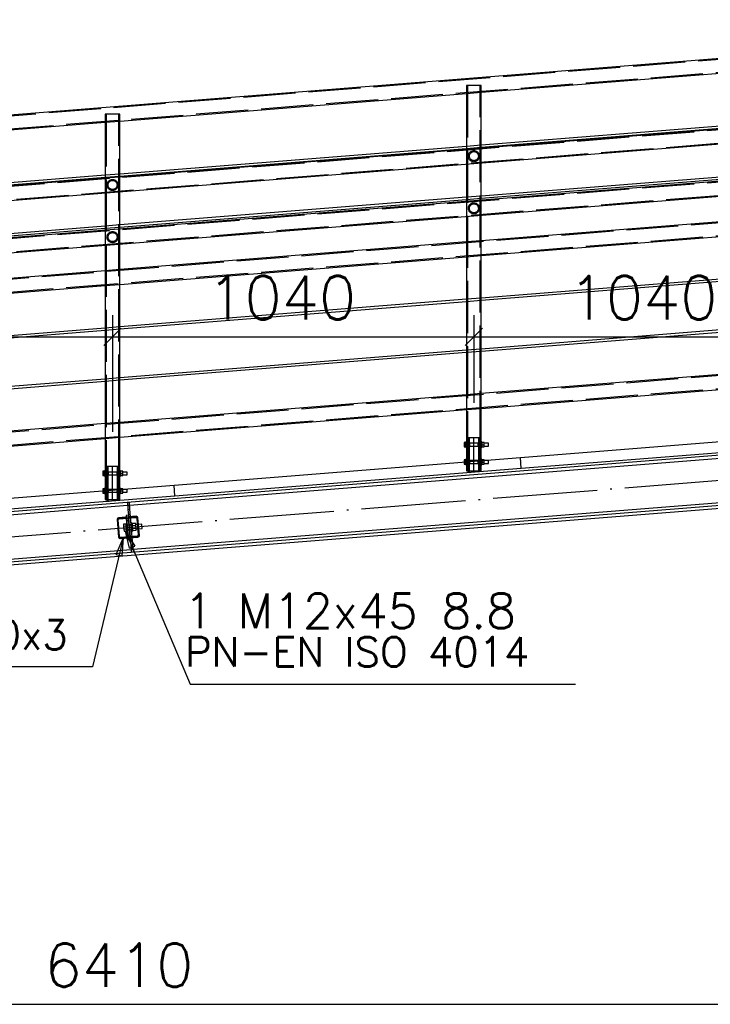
# Paper-space layout '450x700' of a CAD drawing. Header units: millimetres. Extents: x 0 to 420, y 0 to 695.
# Tile 65 of 86: x 291 to 331, y 310 to 367. Entities that reach past the tile are written whole.
import ezdxf

# ---------------------------------------------------------------- set-up
doc = ezdxf.new("R2010")
doc.units = ezdxf.units.MM
doc.linetypes.add('ACAD_ISO02W100', pattern=[15, 12, -3])
doc.linetypes.add('ACAD_ISO04W100', pattern=[30, 24, -3, 0, -3])
doc.layers.get('0').update_dxf_attribs({"linetype": 'CONTINUOUS'})
doc.layers.add('AS_DIM_ON', color=7, linetype='CONTINUOUS')
doc.styles.add('ROMANS', font='romans')
doc.styles.add('Simplex.shx', font='simplex.shx', dxfattribs={"height": 2})

psp = doc.layouts.new('450x700')

# ---------------------------------------------------------------- hatches: boundary and pattern name
h = psp.add_hatch()
h.set_pattern_fill('ANSI31', color=256, scale=0.1, style=0)
h.set_pattern_definition([(45, (237.16074, 342.5165), (-0.2245064, 0.2245064), [])])
h.paths.add_polyline_path([(297.978, 338.167), (296.961, 338.086, 0.414214), (296.878, 337.989), (296.959, 336.972, 0.414213), (297.056, 336.89), (298.073, 336.971, 0.414214), (298.156, 337.068), (298.075, 338.084, 0.414214)], flags=0)
h.paths.add_polyline_path([(297.953, 338.105, -0.414214), (298.017, 338.05), (298.093, 337.093, -0.414213), (298.038, 337.028), (297.081, 336.952, -0.414214), (297.017, 337.007), (296.941, 337.964, -0.414214), (296.996, 338.028)], flags=0)

# ---------------------------------------------------------------- linework, layer by layer
at = {"linetype": 'Continuous', "ltscale": 0.25}
for p, q in [((359.534, 366.75), (234.11, 356.749)), ((317.834, 362.574), (337.786, 364.165)), ((359.985, 362.716), (234.986, 352.749)), ((297.034, 360.916), (316.986, 362.507)), ((316.986, 362.507), (316.986, 359.46)), ((317.834, 359.528), (317.834, 362.574)), ((235.02, 351.901), (360.019, 361.868)), ((337.786, 361.119), (317.834, 359.528)), ((317.834, 359.408), (337.786, 360.999)), ((276.234, 359.257), (296.186, 360.848)), ((296.186, 360.848), (296.186, 357.802)), ((297.034, 357.869), (297.034, 360.916)), ((359.985, 359.716), (234.986, 349.749)), ((316.986, 359.46), (297.034, 357.869)), ((297.034, 357.749), (316.986, 359.34)), ((316.986, 359.34), (316.986, 359.288)), ((317.834, 359.355), (317.834, 359.408)), ((235.02, 348.901), (360.019, 358.868)), ((316.986, 358.437), (316.986, 356.527)), ((317.834, 356.595), (317.834, 358.505)), ((337.786, 358.186), (317.834, 356.595)), ((296.186, 357.802), (276.234, 356.211)), ((276.234, 356.09), (296.186, 357.681)), ((296.186, 357.681), (296.186, 357.629)), ((297.034, 357.697), (297.034, 357.749)), ((317.834, 356.474), (337.786, 358.065)), ((296.186, 356.778), (296.186, 354.868)), ((297.034, 354.936), (297.034, 356.846)), ((316.986, 356.527), (297.034, 354.936)), ((317.834, 356.355), (317.834, 356.474)), ((297.034, 354.816), (316.986, 356.407)), ((316.986, 356.407), (316.986, 356.288)), ((316.986, 355.437), (316.986, 353.959)), ((337.786, 355.618), (317.834, 354.027)), ((317.834, 354.027), (317.834, 355.505)), ((296.186, 354.868), (276.234, 353.278)), ((276.234, 353.157), (296.186, 354.748)), ((296.186, 354.748), (296.186, 354.629)), ((297.034, 354.697), (297.034, 354.816)), ((317.834, 353.176), (337.786, 354.767)), ((296.186, 353.778), (296.186, 352.3)), ((316.986, 353.959), (297.034, 352.368)), ((297.034, 352.368), (297.034, 353.846)), ((297.034, 351.517), (316.986, 353.108)), ((316.986, 353.108), (316.986, 350.66)), ((317.834, 350.728), (317.834, 353.176)), ((296.186, 352.3), (276.234, 350.709)), ((337.786, 352.319), (317.834, 350.728)), ((317.834, 350.608), (337.786, 352.199)), ((276.234, 349.859), (296.186, 351.45)), ((296.186, 351.45), (296.186, 349.002)), ((297.034, 349.069), (297.034, 351.517)), ((316.986, 350.66), (297.034, 349.069)), ((297.034, 348.949), (316.986, 350.54)), ((316.986, 350.54), (316.986, 347.727)), ((317.834, 347.795), (317.834, 350.608)), ((337.786, 349.386), (317.834, 347.795)), ((317.834, 347.674), (337.786, 349.265)), ((296.186, 349.002), (276.234, 347.411)), ((276.234, 347.29), (296.186, 348.881)), ((296.186, 348.881), (296.186, 346.068)), ((297.034, 346.136), (297.034, 348.949)), ((316.986, 347.727), (297.034, 346.136)), ((297.034, 346.016), (316.986, 347.607)), ((316.986, 347.607), (316.986, 345.159)), ((317.834, 345.227), (317.834, 347.674)), ((337.786, 346.818), (317.834, 345.227)), ((296.186, 346.068), (276.234, 344.478)), ((276.234, 344.357), (296.186, 345.948)), ((296.186, 345.948), (296.186, 343.5)), ((297.034, 343.568), (297.034, 346.016)), ((317.834, 344.376), (337.786, 345.967)), ((316.986, 345.159), (297.034, 343.568)), ((297.034, 342.717), (316.986, 344.308)), ((316.986, 344.308), (316.986, 342.451)), ((317.834, 342.451), (317.834, 344.376)), ((235.31, 334.025), (359.709, 343.944)), ((296.186, 343.5), (276.234, 341.909)), ((297.595, 338.811), (359.709, 343.764)), ((340.025, 343.125), (320.088, 341.535)), ((276.234, 341.059), (296.186, 342.65)), ((296.186, 342.65), (296.186, 340.793)), ((297.034, 340.793), (297.034, 342.717)), ((316.954, 342.416), (316.848, 342.416)), ((316.848, 342.416), (316.848, 342.291)), ((316.848, 342.291), (316.954, 342.291)), ((316.848, 342.291), (316.848, 342.167)), ((316.986, 342.451), (316.954, 342.451)), ((316.954, 342.448), (316.954, 342.451)), ((316.954, 342.439), (316.954, 342.448)), ((316.954, 342.424), (316.954, 342.439)), ((316.954, 342.405), (316.954, 342.424)), ((316.954, 342.38), (316.954, 342.405)), ((316.954, 342.353), (316.954, 342.38)), ((316.954, 342.323), (316.954, 342.353)), ((316.954, 342.291), (316.954, 342.323)), ((316.954, 342.26), (316.954, 342.291)), ((316.986, 342.451), (316.986, 342.448)), ((316.986, 342.448), (316.986, 342.439)), ((316.986, 342.439), (316.986, 342.424)), ((316.986, 342.424), (316.986, 342.405)), ((316.986, 342.405), (316.986, 342.38)), ((316.986, 342.391), (316.995, 342.371)), ((316.986, 342.391), (317, 342.362)), ((316.986, 342.38), (316.986, 342.353)), ((316.995, 342.371), (316.986, 342.371)), ((316.986, 342.353), (316.986, 342.323)), ((316.986, 342.323), (316.986, 342.291)), ((316.986, 342.291), (316.986, 342.26)), ((317, 342.362), (317.006, 342.291)), ((317.006, 342.291), (317, 342.221)), ((317.814, 342.291), (317.82, 342.362)), ((317.82, 342.221), (317.814, 342.291)), ((317.82, 342.362), (317.834, 342.391)), ((317.834, 342.371), (317.824, 342.371)), ((317.866, 342.451), (317.834, 342.451)), ((317.834, 342.448), (317.834, 342.451)), ((317.834, 342.439), (317.834, 342.448)), ((317.834, 342.424), (317.834, 342.439)), ((317.834, 342.405), (317.834, 342.424)), ((317.834, 342.38), (317.834, 342.405)), ((317.834, 342.353), (317.834, 342.38)), ((317.834, 342.323), (317.834, 342.353)), ((317.834, 342.291), (317.834, 342.323)), ((317.834, 342.26), (317.834, 342.291)), ((317.866, 342.451), (317.866, 342.448)), ((317.866, 342.448), (317.866, 342.439)), ((317.866, 342.439), (317.866, 342.424)), ((317.866, 342.424), (317.866, 342.405)), ((318.002, 342.416), (317.866, 342.416)), ((317.866, 342.405), (317.866, 342.38)), ((317.866, 342.38), (317.866, 342.353)), ((317.866, 342.353), (317.866, 342.323)), ((317.866, 342.323), (317.866, 342.291)), ((317.866, 342.291), (318.002, 342.291)), ((317.866, 342.291), (317.866, 342.26)), ((318.002, 342.291), (318.002, 342.416)), ((318.254, 342.371), (318.002, 342.371)), ((318.002, 342.167), (318.002, 342.291)), ((318.254, 342.365), (318.254, 342.371)), ((318.254, 342.348), (318.254, 342.365)), ((318.254, 342.322), (318.254, 342.348)), ((318.254, 342.291), (318.254, 342.322)), ((318.254, 342.261), (318.254, 342.291)), ((320.136, 340.937), (340.073, 342.527)), ((316.848, 342.167), (316.954, 342.167)), ((316.954, 342.23), (316.954, 342.26)), ((316.954, 342.202), (316.954, 342.23)), ((316.954, 342.178), (316.954, 342.202)), ((316.954, 342.158), (316.954, 342.178)), ((316.954, 342.144), (316.954, 342.158)), ((316.954, 342.134), (316.954, 342.144)), ((316.954, 342.131), (316.954, 342.134)), ((316.954, 342.131), (316.986, 342.131)), ((316.986, 342.26), (316.986, 342.23)), ((316.986, 342.23), (316.986, 342.202)), ((317, 342.221), (316.986, 342.191)), ((316.986, 342.211), (316.995, 342.211)), ((316.986, 342.202), (316.986, 342.178)), ((316.986, 342.178), (316.986, 342.158)), ((316.986, 342.158), (316.986, 342.144)), ((316.986, 342.144), (316.986, 342.134)), ((316.986, 342.134), (316.986, 342.131)), ((316.986, 342.131), (316.986, 341.451)), ((317.834, 342.191), (317.82, 342.221)), ((317.824, 342.211), (317.834, 342.211)), ((317.834, 342.23), (317.834, 342.26)), ((317.834, 342.202), (317.834, 342.23)), ((317.834, 342.178), (317.834, 342.202)), ((317.834, 342.158), (317.834, 342.178)), ((317.834, 342.144), (317.834, 342.158)), ((317.834, 342.134), (317.834, 342.144)), ((317.834, 342.131), (317.834, 342.134)), ((317.834, 342.131), (317.866, 342.131)), ((317.834, 341.451), (317.834, 342.131)), ((317.866, 342.26), (317.866, 342.23)), ((317.866, 342.23), (317.866, 342.202)), ((317.866, 342.202), (317.866, 342.178)), ((317.866, 342.178), (317.866, 342.158)), ((317.866, 342.167), (318.002, 342.167)), ((317.866, 342.158), (317.866, 342.144)), ((317.866, 342.144), (317.866, 342.134)), ((317.866, 342.134), (317.866, 342.131)), ((318.002, 342.211), (318.254, 342.211)), ((318.254, 342.235), (318.254, 342.261)), ((318.254, 342.217), (318.254, 342.235)), ((318.254, 342.211), (318.254, 342.217)), ((297.798, 336.275), (359.709, 341.211)), ((320.088, 341.535), (300.151, 339.945)), ((316.954, 341.416), (316.848, 341.416)), ((316.848, 341.416), (316.848, 341.291)), ((316.848, 341.291), (316.954, 341.291)), ((316.848, 341.291), (316.848, 341.277)), ((316.986, 341.451), (316.954, 341.451)), ((316.954, 341.448), (316.954, 341.451)), ((316.954, 341.439), (316.954, 341.448)), ((316.954, 341.424), (316.954, 341.439)), ((316.954, 341.405), (316.954, 341.424)), ((316.954, 341.38), (316.954, 341.405)), ((316.954, 341.353), (316.954, 341.38)), ((316.954, 341.323), (316.954, 341.353)), ((316.954, 341.291), (316.954, 341.323)), ((316.954, 341.285), (316.954, 341.291)), ((316.986, 341.451), (316.986, 341.448)), ((316.986, 341.448), (316.986, 341.439)), ((316.986, 341.439), (316.986, 341.424)), ((316.986, 341.424), (316.986, 341.405)), ((316.986, 341.405), (316.986, 341.38)), ((316.986, 341.391), (316.995, 341.371)), ((316.986, 341.391), (317, 341.362)), ((316.986, 341.38), (316.986, 341.353)), ((316.995, 341.371), (316.986, 341.371)), ((316.986, 341.353), (316.986, 341.323)), ((316.986, 341.323), (316.986, 341.291)), ((316.986, 341.291), (316.986, 341.288)), ((317, 341.362), (317.006, 341.291)), ((317.006, 341.291), (317.005, 341.289)), ((317.819, 341.354), (317.82, 341.362)), ((317.82, 341.362), (317.834, 341.391)), ((317.834, 341.371), (317.824, 341.371)), ((317.866, 341.451), (317.834, 341.451)), ((317.834, 341.448), (317.834, 341.451)), ((317.834, 341.439), (317.834, 341.448)), ((317.834, 341.424), (317.834, 341.439)), ((317.834, 341.405), (317.834, 341.424)), ((317.834, 341.38), (317.834, 341.405)), ((317.834, 341.355), (317.834, 341.38)), ((317.866, 341.451), (317.866, 341.448)), ((317.866, 341.448), (317.866, 341.439)), ((317.866, 341.439), (317.866, 341.424)), ((317.866, 341.424), (317.866, 341.405)), ((318.002, 341.416), (317.866, 341.416)), ((317.866, 341.405), (317.866, 341.38)), ((317.866, 341.38), (317.866, 341.358)), ((318.002, 341.369), (318.002, 341.416)), ((318.035, 341.371), (318.002, 341.371)), ((320.136, 340.937), (320.088, 341.535)), ((359.709, 341.031), (235.31, 331.111)), ((235.31, 330.963), (359.709, 340.882)), ((296.154, 340.757), (296.048, 340.757)), ((296.048, 340.757), (296.048, 340.633)), ((296.048, 340.633), (296.154, 340.633)), ((296.048, 340.633), (296.048, 340.508)), ((296.186, 340.793), (296.154, 340.793)), ((296.154, 340.79), (296.154, 340.793)), ((296.154, 340.781), (296.154, 340.79)), ((296.154, 340.766), (296.154, 340.781)), ((296.154, 340.746), (296.154, 340.766)), ((296.154, 340.722), (296.154, 340.746)), ((296.154, 340.694), (296.154, 340.722)), ((296.154, 340.664), (296.154, 340.694)), ((296.154, 340.633), (296.154, 340.664)), ((296.154, 340.602), (296.154, 340.633)), ((296.154, 340.572), (296.154, 340.602)), ((296.186, 340.793), (296.186, 340.79)), ((296.186, 340.79), (296.186, 340.781)), ((296.186, 340.781), (296.186, 340.766)), ((296.186, 340.766), (296.186, 340.746)), ((296.186, 340.746), (296.186, 340.722)), ((296.186, 340.733), (296.195, 340.713)), ((296.186, 340.733), (296.2, 340.704)), ((296.186, 340.722), (296.186, 340.694)), ((296.195, 340.713), (296.186, 340.713)), ((296.186, 340.694), (296.186, 340.664)), ((296.186, 340.664), (296.186, 340.633)), ((296.186, 340.633), (296.186, 340.602)), ((296.186, 340.602), (296.186, 340.572)), ((296.2, 340.704), (296.206, 340.633)), ((296.206, 340.633), (296.2, 340.562)), ((297.014, 340.633), (297.02, 340.704)), ((297.02, 340.562), (297.014, 340.633)), ((297.02, 340.704), (297.034, 340.733)), ((297.034, 340.713), (297.024, 340.713)), ((297.066, 340.793), (297.034, 340.793)), ((297.034, 340.79), (297.034, 340.793)), ((297.034, 340.781), (297.034, 340.79)), ((297.034, 340.766), (297.034, 340.781)), ((297.034, 340.746), (297.034, 340.766)), ((297.034, 340.722), (297.034, 340.746)), ((297.034, 340.694), (297.034, 340.722)), ((297.034, 340.664), (297.034, 340.694)), ((297.034, 340.633), (297.034, 340.664)), ((297.034, 340.602), (297.034, 340.633)), ((297.034, 340.572), (297.034, 340.602)), ((297.066, 340.793), (297.066, 340.79)), ((297.066, 340.79), (297.066, 340.781)), ((297.066, 340.781), (297.066, 340.766)), ((297.066, 340.766), (297.066, 340.746)), ((297.202, 340.757), (297.066, 340.757)), ((297.066, 340.746), (297.066, 340.722)), ((297.066, 340.722), (297.066, 340.694)), ((297.066, 340.694), (297.066, 340.664)), ((297.066, 340.664), (297.066, 340.633)), ((297.066, 340.633), (297.202, 340.633)), ((297.066, 340.633), (297.066, 340.602)), ((297.066, 340.602), (297.066, 340.572)), ((297.202, 340.633), (297.202, 340.757)), ((297.454, 340.713), (297.202, 340.713)), ((297.202, 340.508), (297.202, 340.633)), ((297.454, 340.707), (297.454, 340.713)), ((297.454, 340.689), (297.454, 340.707)), ((297.454, 340.663), (297.454, 340.689)), ((297.454, 340.633), (297.454, 340.663)), ((297.454, 340.602), (297.454, 340.633)), ((297.454, 340.576), (297.454, 340.602)), ((300.199, 339.347), (320.136, 340.937)), ((296.048, 340.508), (296.154, 340.508)), ((296.154, 340.544), (296.154, 340.572)), ((296.154, 340.52), (296.154, 340.544)), ((296.154, 340.5), (296.154, 340.52)), ((296.154, 340.485), (296.154, 340.5)), ((296.154, 340.476), (296.154, 340.485)), ((296.154, 340.473), (296.154, 340.476)), ((296.154, 340.473), (296.186, 340.473)), ((296.186, 340.572), (296.186, 340.544)), ((296.2, 340.562), (296.186, 340.533)), ((296.186, 340.553), (296.195, 340.553)), ((296.186, 340.544), (296.186, 340.52)), ((296.186, 340.52), (296.186, 340.5)), ((296.186, 340.5), (296.186, 340.485)), ((296.186, 340.485), (296.186, 340.476)), ((296.186, 340.476), (296.186, 340.473)), ((296.186, 340.473), (296.186, 339.793)), ((297.034, 340.533), (297.02, 340.562)), ((297.024, 340.553), (297.034, 340.553)), ((297.034, 340.544), (297.034, 340.572)), ((297.034, 340.52), (297.034, 340.544)), ((297.034, 340.5), (297.034, 340.52)), ((297.034, 340.485), (297.034, 340.5)), ((297.034, 340.476), (297.034, 340.485)), ((297.034, 340.473), (297.034, 340.476)), ((297.034, 340.473), (297.066, 340.473)), ((297.034, 339.793), (297.034, 340.473)), ((297.066, 340.572), (297.066, 340.544)), ((297.066, 340.544), (297.066, 340.52)), ((297.066, 340.52), (297.066, 340.5)), ((297.066, 340.508), (297.202, 340.508)), ((297.066, 340.5), (297.066, 340.485)), ((297.066, 340.485), (297.066, 340.476)), ((297.066, 340.476), (297.066, 340.473)), ((297.202, 340.553), (297.454, 340.553)), ((297.454, 340.559), (297.454, 340.576)), ((297.454, 340.553), (297.454, 340.559)), ((300.151, 339.945), (280.215, 338.356)), ((296.154, 339.757), (296.048, 339.757)), ((296.048, 339.757), (296.048, 339.633)), ((296.048, 339.633), (296.154, 339.633)), ((296.048, 339.633), (296.048, 339.618)), ((296.186, 339.793), (296.154, 339.793)), ((296.154, 339.79), (296.154, 339.793)), ((296.154, 339.781), (296.154, 339.79)), ((296.154, 339.766), (296.154, 339.781)), ((296.154, 339.746), (296.154, 339.766)), ((296.154, 339.722), (296.154, 339.746)), ((296.154, 339.694), (296.154, 339.722)), ((296.154, 339.664), (296.154, 339.694)), ((296.154, 339.633), (296.154, 339.664)), ((296.154, 339.627), (296.154, 339.633)), ((296.186, 339.793), (296.186, 339.79)), ((296.186, 339.79), (296.186, 339.781)), ((296.186, 339.781), (296.186, 339.766)), ((296.186, 339.766), (296.186, 339.746)), ((296.186, 339.746), (296.186, 339.722)), ((296.186, 339.733), (296.195, 339.713)), ((296.186, 339.733), (296.2, 339.704)), ((296.186, 339.722), (296.186, 339.694)), ((296.195, 339.713), (296.186, 339.713)), ((296.186, 339.694), (296.186, 339.664)), ((296.186, 339.664), (296.186, 339.633)), ((296.186, 339.633), (296.186, 339.629)), ((296.2, 339.704), (296.206, 339.633)), ((296.206, 339.633), (296.205, 339.631)), ((297.019, 339.696), (297.02, 339.704)), ((297.02, 339.704), (297.034, 339.733)), ((297.034, 339.713), (297.024, 339.713)), ((297.066, 339.793), (297.034, 339.793)), ((297.034, 339.79), (297.034, 339.793)), ((297.034, 339.781), (297.034, 339.79)), ((297.034, 339.766), (297.034, 339.781)), ((297.034, 339.746), (297.034, 339.766)), ((297.034, 339.722), (297.034, 339.746)), ((297.034, 339.697), (297.034, 339.722)), ((297.066, 339.793), (297.066, 339.79)), ((297.066, 339.79), (297.066, 339.781)), ((297.066, 339.781), (297.066, 339.766)), ((297.066, 339.766), (297.066, 339.746)), ((297.202, 339.757), (297.066, 339.757)), ((297.066, 339.746), (297.066, 339.722)), ((297.066, 339.722), (297.066, 339.699)), ((297.202, 339.71), (297.202, 339.757)), ((297.235, 339.713), (297.202, 339.713)), ((300.199, 339.347), (300.151, 339.945)), ((280.262, 337.758), (300.199, 339.347)), ((297.583, 338.97), (297.463, 338.961)), ((297.463, 338.961), (297.495, 338.562)), ((297.614, 338.571), (297.583, 338.97)), ((235.31, 333.844), (297.476, 338.801)), ((297.495, 338.562), (297.614, 338.571)), ((297.495, 338.562), (297.521, 338.231)), ((297.649, 338.141), (297.614, 338.571)), ((296.878, 337.989), (296.959, 336.972)), ((297.017, 337.007), (296.941, 337.964)), ((297.978, 338.167), (296.961, 338.086)), ((296.996, 338.028), (297.953, 338.105)), ((297.521, 338.231), (297.402, 338.221)), ((297.402, 338.221), (297.41, 338.122)), ((297.457, 337.523), (297.414, 338.062)), ((297.414, 338.062), (297.5, 336.985)), ((297.521, 338.231), (297.529, 338.131)), ((297.534, 338.071), (297.62, 336.995)), ((298.017, 338.05), (298.093, 337.093)), ((298.156, 337.068), (298.075, 338.084)), ((297.577, 337.533), (297.62, 336.995)), ((298.295, 337.711), (298.106, 337.696)), ((298.125, 337.456), (298.314, 337.471)), ((298.296, 337.702), (298.295, 337.711)), ((298.298, 337.676), (298.296, 337.702)), ((298.301, 337.637), (298.298, 337.676)), ((298.305, 337.591), (298.301, 337.637)), ((298.308, 337.545), (298.305, 337.591)), ((298.311, 337.507), (298.308, 337.545)), ((298.313, 337.481), (298.311, 337.507)), ((298.314, 337.471), (298.313, 337.481)), ((297.056, 336.89), (298.073, 336.971)), ((298.038, 337.028), (297.081, 336.952)), ((297.505, 336.925), (297.513, 336.826)), ((297.513, 336.826), (297.632, 336.835)), ((297.625, 336.935), (297.632, 336.835)), ((297.632, 336.835), (297.659, 336.504)), ((297.778, 336.514), (297.744, 336.945)), ((235.31, 331.292), (297.678, 336.265)), ((297.659, 336.504), (297.778, 336.514)), ((297.659, 336.504), (297.691, 336.106)), ((297.691, 336.106), (297.81, 336.115)), ((297.81, 336.115), (297.778, 336.514))]:
    psp.add_line(p, q, dxfattribs=at)
at = {"color": 84, "linetype": 'ACAD_ISO02W100', "ltscale": 0.25}
for p, q in [((359.476, 366.687), (234.112, 356.691)), ((234.141, 355.959), (358.744, 365.895)), ((317.018, 362.966), (316.986, 362.966)), ((316.986, 362.966), (316.986, 362.565)), ((317.11, 362.966), (317.018, 362.966)), ((317.044, 362.966), (317.044, 342.391)), ((317.247, 362.966), (317.11, 362.966)), ((317.41, 362.966), (317.247, 362.966)), ((317.572, 362.966), (317.41, 362.966)), ((317.709, 362.966), (317.572, 362.966)), ((317.801, 362.966), (317.709, 362.966)), ((317.776, 342.391), (317.776, 362.966)), ((317.834, 362.966), (317.801, 362.966)), ((317.834, 362.574), (317.834, 362.966)), ((359.987, 362.67), (234.988, 352.703)), ((316.986, 362.507), (317.834, 362.574)), ((316.986, 362.565), (316.986, 362.507)), ((235.018, 351.947), (360.017, 361.914)), ((296.218, 361.307), (296.186, 361.307)), ((296.186, 361.307), (296.186, 360.906)), ((296.31, 361.307), (296.218, 361.307)), ((296.244, 361.307), (296.244, 340.733)), ((296.447, 361.307), (296.31, 361.307)), ((296.61, 361.307), (296.447, 361.307)), ((296.772, 361.307), (296.61, 361.307)), ((296.909, 361.307), (296.772, 361.307)), ((297.001, 361.307), (296.909, 361.307)), ((296.976, 340.733), (296.976, 361.307)), ((297.034, 361.307), (297.001, 361.307)), ((297.034, 360.916), (297.034, 361.307)), ((296.186, 360.848), (297.034, 360.916)), ((296.186, 360.906), (296.186, 360.848)), ((359.987, 359.67), (234.988, 349.703)), ((317.834, 359.528), (316.986, 359.46)), ((316.986, 359.46), (316.986, 359.34)), ((316.986, 359.34), (317.834, 359.408)), ((316.986, 359.288), (316.986, 359.242)), ((317.834, 359.408), (317.834, 359.528)), ((317.834, 359.309), (317.834, 359.355)), ((317.834, 358.551), (317.834, 359.309)), ((235.018, 348.947), (360.017, 358.914)), ((316.986, 359.242), (316.986, 358.437)), ((317.834, 358.505), (317.834, 358.551)), ((297.034, 357.869), (296.186, 357.802)), ((296.186, 357.802), (296.186, 357.681)), ((296.186, 357.681), (297.034, 357.749)), ((296.186, 357.629), (296.186, 357.583)), ((296.186, 357.583), (296.186, 356.778)), ((297.034, 357.749), (297.034, 357.869)), ((297.034, 357.651), (297.034, 357.697)), ((297.034, 356.892), (297.034, 357.651)), ((359.081, 357.257), (234.081, 347.29)), ((234.139, 346.56), (358.686, 356.492)), ((297.034, 356.846), (297.034, 356.892)), ((317.834, 356.595), (316.986, 356.527)), ((316.986, 356.527), (316.986, 356.407)), ((316.986, 356.407), (317.834, 356.474)), ((317.834, 356.474), (317.834, 356.595)), ((316.986, 356.288), (316.986, 356.242)), ((316.986, 356.242), (316.986, 355.437)), ((317.834, 355.505), (317.834, 356.355)), ((297.034, 354.936), (296.186, 354.868)), ((296.186, 354.868), (296.186, 354.748)), ((296.186, 354.748), (297.034, 354.816)), ((297.034, 354.816), (297.034, 354.936)), ((296.186, 354.629), (296.186, 354.583)), ((296.186, 354.583), (296.186, 353.778)), ((297.034, 353.846), (297.034, 354.697)), ((317.834, 354.027), (316.986, 353.959)), ((316.986, 353.959), (316.986, 353.108)), ((317.834, 353.234), (317.834, 354.027)), ((316.986, 353.108), (317.834, 353.176)), ((317.834, 353.176), (317.834, 353.234)), ((297.034, 352.368), (296.186, 352.3)), ((296.186, 352.3), (296.186, 351.45)), ((297.034, 351.575), (297.034, 352.368)), ((296.186, 351.45), (297.034, 351.517)), ((297.034, 351.517), (297.034, 351.575)), ((317.834, 350.728), (316.986, 350.66)), ((316.986, 350.66), (316.986, 350.54)), ((316.986, 350.54), (317.834, 350.608)), ((317.834, 350.608), (317.834, 350.728)), ((297.034, 349.069), (296.186, 349.002)), ((296.186, 349.002), (296.186, 348.881)), ((296.186, 348.881), (297.034, 348.949)), ((297.034, 348.949), (297.034, 349.069)), ((359.081, 348.457), (234.081, 338.49)), ((234.139, 337.76), (358.686, 347.692)), ((317.834, 347.795), (316.986, 347.727)), ((316.986, 347.727), (316.986, 347.607)), ((316.986, 347.607), (317.834, 347.674)), ((317.834, 347.674), (317.834, 347.795)), ((297.034, 346.136), (296.186, 346.068)), ((296.186, 346.068), (296.186, 345.948)), ((296.186, 345.948), (297.034, 346.016)), ((297.034, 346.016), (297.034, 346.136)), ((317.834, 345.227), (316.986, 345.159)), ((316.986, 345.159), (316.986, 344.308)), ((317.834, 345.168), (317.834, 345.227)), ((317.834, 344.376), (317.834, 345.168)), ((316.986, 344.308), (317.834, 344.376)), ((297.034, 343.568), (296.186, 343.5)), ((296.186, 343.5), (296.186, 342.65)), ((297.034, 343.51), (297.034, 343.568)), ((297.034, 342.717), (297.034, 343.51)), ((296.186, 342.65), (297.034, 342.717)), ((317.044, 342.391), (316.986, 342.391)), ((316.995, 342.371), (317, 342.362)), ((317.824, 342.371), (316.995, 342.371)), ((317.044, 342.391), (317.053, 342.371)), ((317.044, 342.391), (317.058, 342.362)), ((317.053, 342.371), (317.058, 342.362)), ((317.058, 342.362), (317.064, 342.291)), ((317.064, 342.291), (317.058, 342.221)), ((317.171, 342.691), (317.073, 342.691)), ((317.073, 342.691), (317.073, 342.391)), ((317.073, 342.391), (317.102, 342.362)), ((317.131, 342.391), (317.073, 342.391)), ((317.102, 342.362), (317.114, 342.291)), ((317.114, 342.291), (317.102, 342.221)), ((317.131, 342.691), (317.131, 342.391)), ((317.131, 342.391), (317.151, 342.371)), ((317.131, 342.391), (317.16, 342.362)), ((317.151, 342.371), (317.16, 342.362)), ((317.16, 342.362), (317.161, 342.361)), ((317.161, 342.361), (317.161, 342.291)), ((317.161, 342.291), (317.161, 342.222)), ((317.41, 342.691), (317.171, 342.691)), ((317.648, 342.691), (317.41, 342.691)), ((317.747, 342.691), (317.648, 342.691)), ((317.659, 342.362), (317.689, 342.391)), ((317.659, 342.361), (317.659, 342.362)), ((317.659, 342.291), (317.659, 342.361)), ((317.659, 342.222), (317.659, 342.291)), ((317.689, 342.391), (317.689, 342.691)), ((317.747, 342.391), (317.689, 342.391)), ((317.705, 342.291), (317.717, 342.362)), ((317.717, 342.221), (317.705, 342.291)), ((317.717, 342.362), (317.747, 342.391)), ((317.747, 342.391), (317.747, 342.691)), ((317.756, 342.291), (317.762, 342.362)), ((317.762, 342.221), (317.756, 342.291)), ((317.762, 342.362), (317.776, 342.391)), ((317.762, 342.362), (317.766, 342.371)), ((317.766, 342.371), (317.776, 342.391)), ((317.834, 342.391), (317.776, 342.391)), ((317.82, 342.362), (317.824, 342.371)), ((317.824, 342.371), (317.834, 342.391)), ((316.995, 342.211), (316.986, 342.191)), ((316.986, 342.191), (317.044, 342.191)), ((317, 342.221), (316.995, 342.211)), ((316.995, 342.211), (317.824, 342.211)), ((317.058, 342.221), (317.044, 342.191)), ((317.053, 342.211), (317.044, 342.191)), ((317.044, 342.191), (317.044, 341.391)), ((317.058, 342.221), (317.053, 342.211)), ((317.102, 342.221), (317.073, 342.191)), ((317.073, 342.191), (317.073, 341.391)), ((317.073, 342.191), (317.131, 342.191)), ((317.16, 342.221), (317.131, 342.191)), ((317.151, 342.211), (317.131, 342.191)), ((317.131, 342.191), (317.131, 341.391)), ((317.16, 342.221), (317.151, 342.211)), ((317.161, 342.222), (317.16, 342.221)), ((317.659, 342.221), (317.659, 342.222)), ((317.689, 342.191), (317.659, 342.221)), ((317.689, 341.391), (317.689, 342.191)), ((317.689, 342.191), (317.747, 342.191)), ((317.747, 342.191), (317.717, 342.221)), ((317.747, 341.391), (317.747, 342.191)), ((317.776, 342.191), (317.762, 342.221)), ((317.766, 342.211), (317.762, 342.221)), ((317.776, 342.191), (317.766, 342.211)), ((317.776, 342.191), (317.834, 342.191)), ((317.776, 341.391), (317.776, 342.191)), ((317.824, 342.211), (317.82, 342.221)), ((317.834, 342.191), (317.824, 342.211)), ((316.848, 341.277), (316.848, 341.167)), ((316.848, 341.167), (316.954, 341.167)), ((316.954, 341.26), (316.954, 341.285)), ((316.954, 341.23), (316.954, 341.26)), ((316.954, 341.202), (316.954, 341.23)), ((316.954, 341.178), (316.954, 341.202)), ((316.954, 341.167), (316.954, 341.178)), ((316.954, 341.158), (316.954, 341.167)), ((316.954, 341.144), (316.954, 341.158)), ((317.044, 341.391), (316.986, 341.391)), ((316.986, 341.288), (316.986, 341.26)), ((316.986, 341.26), (316.986, 341.23)), ((316.986, 341.23), (316.986, 341.202)), ((317, 341.221), (316.986, 341.191)), ((316.986, 341.211), (317.824, 341.211)), ((316.995, 341.211), (316.986, 341.191)), ((316.986, 341.202), (316.986, 341.178)), ((316.986, 341.191), (317.044, 341.191)), ((316.986, 341.178), (316.986, 341.158)), ((316.986, 341.158), (316.986, 341.144)), ((316.995, 341.371), (317, 341.362)), ((317.093, 341.371), (316.995, 341.371)), ((317, 341.221), (316.995, 341.211)), ((317.005, 341.289), (317, 341.221)), ((317.044, 341.391), (317.053, 341.371)), ((317.044, 341.391), (317.058, 341.362)), ((317.058, 341.221), (317.044, 341.191)), ((317.053, 341.211), (317.044, 341.191)), ((317.044, 341.191), (317.044, 340.791)), ((317.053, 341.371), (317.058, 341.362)), ((317.058, 341.221), (317.053, 341.211)), ((317.058, 341.362), (317.064, 341.291)), ((317.064, 341.291), (317.058, 341.221)), ((317.063, 341.294), (317.064, 341.291)), ((317.073, 341.391), (317.102, 341.362)), ((317.131, 341.391), (317.073, 341.391)), ((317.102, 341.221), (317.073, 341.191)), ((317.073, 341.191), (317.073, 340.693)), ((317.073, 341.191), (317.131, 341.191)), ((317.824, 341.371), (317.093, 341.371)), ((317.102, 341.362), (317.113, 341.298)), ((317.114, 341.291), (317.102, 341.221)), ((317.113, 341.298), (317.114, 341.291)), ((317.131, 341.391), (317.151, 341.371)), ((317.131, 341.391), (317.16, 341.362)), ((317.16, 341.221), (317.131, 341.191)), ((317.151, 341.211), (317.131, 341.191)), ((317.131, 341.191), (317.131, 340.697)), ((317.151, 341.371), (317.16, 341.362)), ((317.16, 341.221), (317.151, 341.211)), ((317.16, 341.362), (317.161, 341.361)), ((317.161, 341.222), (317.16, 341.221)), ((317.161, 341.361), (317.161, 341.291)), ((317.161, 341.291), (317.161, 341.222)), ((317.659, 341.362), (317.689, 341.391)), ((317.659, 341.361), (317.659, 341.362)), ((317.659, 341.291), (317.659, 341.361)), ((317.659, 341.222), (317.659, 341.291)), ((317.659, 341.221), (317.659, 341.222)), ((317.689, 341.191), (317.659, 341.221)), ((317.747, 341.391), (317.689, 341.391)), ((317.689, 340.742), (317.689, 341.191)), ((317.689, 341.191), (317.747, 341.191)), ((317.705, 341.291), (317.715, 341.346)), ((317.717, 341.221), (317.705, 341.291)), ((317.715, 341.346), (317.717, 341.362)), ((317.717, 341.362), (317.747, 341.391)), ((317.747, 341.191), (317.717, 341.221)), ((317.747, 340.747), (317.747, 341.191)), ((317.756, 341.291), (317.762, 341.362)), ((317.762, 341.221), (317.756, 341.291)), ((317.762, 341.362), (317.776, 341.391)), ((317.762, 341.362), (317.766, 341.371)), ((317.776, 341.191), (317.762, 341.221)), ((317.766, 341.211), (317.762, 341.221)), ((317.766, 341.371), (317.776, 341.391)), ((317.776, 341.191), (317.766, 341.211)), ((317.834, 341.391), (317.776, 341.391)), ((317.776, 341.191), (317.834, 341.191)), ((317.776, 340.791), (317.776, 341.191)), ((317.814, 341.291), (317.819, 341.354)), ((317.82, 341.221), (317.814, 341.291)), ((317.82, 341.362), (317.824, 341.371)), ((317.834, 341.191), (317.82, 341.221)), ((317.824, 341.211), (317.82, 341.221)), ((317.824, 341.371), (317.834, 341.391)), ((317.834, 341.191), (317.824, 341.211)), ((317.824, 341.211), (317.834, 341.211)), ((317.834, 341.353), (317.834, 341.355)), ((317.834, 341.323), (317.834, 341.353)), ((317.834, 341.291), (317.834, 341.323)), ((317.834, 341.26), (317.834, 341.291)), ((317.834, 341.23), (317.834, 341.26)), ((317.834, 341.202), (317.834, 341.23)), ((317.834, 341.178), (317.834, 341.202)), ((317.834, 341.158), (317.834, 341.178)), ((317.834, 341.144), (317.834, 341.158)), ((317.866, 341.358), (317.866, 341.353)), ((317.866, 341.353), (317.866, 341.323)), ((317.866, 341.323), (317.866, 341.291)), ((317.866, 341.291), (318.002, 341.291)), ((317.866, 341.291), (317.866, 341.26)), ((317.866, 341.26), (317.866, 341.23)), ((317.866, 341.23), (317.866, 341.202)), ((317.866, 341.202), (317.866, 341.178)), ((317.866, 341.178), (317.866, 341.158)), ((317.866, 341.167), (318.002, 341.167)), ((317.866, 341.158), (317.866, 341.144)), ((318.002, 341.291), (318.002, 341.369)), ((318.002, 341.167), (318.002, 341.291)), ((318.002, 341.211), (318.254, 341.211)), ((318.254, 341.371), (318.035, 341.371)), ((318.254, 341.365), (318.254, 341.371)), ((318.254, 341.348), (318.254, 341.365)), ((318.254, 341.322), (318.254, 341.348)), ((318.254, 341.291), (318.254, 341.322)), ((318.254, 341.261), (318.254, 341.291)), ((318.254, 341.235), (318.254, 341.261)), ((318.254, 341.217), (318.254, 341.235)), ((318.254, 341.211), (318.254, 341.217)), ((296.244, 340.733), (296.186, 340.733)), ((296.195, 340.713), (296.2, 340.704)), ((297.024, 340.713), (296.195, 340.713)), ((296.244, 340.733), (296.253, 340.713)), ((296.244, 340.733), (296.258, 340.704)), ((296.253, 340.713), (296.258, 340.704)), ((296.258, 340.704), (296.264, 340.633)), ((296.264, 340.633), (296.258, 340.562)), ((296.371, 341.033), (296.273, 341.033)), ((296.273, 341.033), (296.273, 340.733)), ((296.273, 340.733), (296.293, 340.713)), ((296.273, 340.733), (296.302, 340.704)), ((296.331, 340.733), (296.273, 340.733)), ((296.293, 340.713), (296.302, 340.704)), ((296.302, 340.704), (296.314, 340.633)), ((296.314, 340.633), (296.302, 340.562)), ((296.331, 341.033), (296.331, 340.733)), ((296.331, 340.733), (296.351, 340.713)), ((296.331, 340.733), (296.36, 340.704)), ((296.351, 340.713), (296.36, 340.704)), ((296.36, 340.704), (296.361, 340.702)), ((296.361, 340.702), (296.361, 340.633)), ((296.361, 340.633), (296.361, 340.564)), ((296.61, 341.033), (296.371, 341.033)), ((296.848, 341.033), (296.61, 341.033)), ((296.947, 341.033), (296.848, 341.033)), ((296.859, 340.704), (296.889, 340.733)), ((296.859, 340.702), (296.859, 340.704)), ((296.859, 340.702), (296.859, 340.633)), ((296.859, 340.633), (296.859, 340.564)), ((296.889, 340.733), (296.889, 341.033)), ((296.947, 340.733), (296.889, 340.733)), ((296.905, 340.633), (296.917, 340.704)), ((296.917, 340.562), (296.905, 340.633)), ((296.917, 340.704), (296.947, 340.733)), ((296.917, 340.704), (296.927, 340.713)), ((296.927, 340.713), (296.947, 340.733)), ((296.947, 340.733), (296.947, 341.033)), ((296.956, 340.633), (296.962, 340.704)), ((296.962, 340.562), (296.956, 340.633)), ((296.962, 340.704), (296.976, 340.733)), ((296.962, 340.704), (296.966, 340.713)), ((296.966, 340.713), (296.976, 340.733)), ((297.034, 340.733), (296.976, 340.733)), ((297.02, 340.704), (297.024, 340.713)), ((297.024, 340.713), (297.034, 340.733)), ((316.954, 341.134), (316.954, 341.144)), ((316.954, 341.131), (316.954, 341.134)), ((316.954, 341.131), (316.986, 341.131)), ((316.986, 341.144), (316.986, 341.134)), ((316.986, 341.134), (316.986, 341.131)), ((316.986, 341.131), (316.986, 340.791)), ((316.986, 340.791), (317.018, 340.791)), ((317.018, 340.791), (317.11, 340.791)), ((317.11, 340.791), (317.247, 340.791)), ((317.131, 340.697), (317.212, 340.704)), ((317.247, 340.791), (317.41, 340.791)), ((317.41, 340.791), (317.572, 340.791)), ((317.572, 340.791), (317.709, 340.791)), ((317.709, 340.791), (317.801, 340.791)), ((317.801, 340.791), (317.834, 340.791)), ((317.834, 341.134), (317.834, 341.144)), ((317.834, 341.131), (317.834, 341.134)), ((317.834, 341.131), (317.866, 341.131)), ((317.834, 340.791), (317.834, 341.131)), ((317.866, 341.144), (317.866, 341.134)), ((317.866, 341.134), (317.866, 341.131)), ((296.195, 340.553), (296.186, 340.533)), ((296.186, 340.533), (296.244, 340.533)), ((296.2, 340.562), (296.195, 340.553)), ((296.195, 340.553), (297.024, 340.553)), ((296.258, 340.562), (296.244, 340.533)), ((296.253, 340.553), (296.244, 340.533)), ((296.244, 340.533), (296.244, 339.733)), ((296.258, 340.562), (296.253, 340.553)), ((296.302, 340.562), (296.273, 340.533)), ((296.293, 340.553), (296.273, 340.533)), ((296.273, 340.533), (296.273, 339.733)), ((296.273, 340.533), (296.331, 340.533)), ((296.302, 340.562), (296.293, 340.553)), ((296.36, 340.562), (296.331, 340.533)), ((296.351, 340.553), (296.331, 340.533)), ((296.331, 340.533), (296.331, 339.733)), ((296.36, 340.562), (296.351, 340.553)), ((296.361, 340.564), (296.36, 340.562)), ((296.859, 340.562), (296.859, 340.564)), ((296.889, 340.533), (296.859, 340.562)), ((296.889, 339.733), (296.889, 340.533)), ((296.889, 340.533), (296.947, 340.533)), ((296.947, 340.533), (296.917, 340.562)), ((296.927, 340.553), (296.917, 340.562)), ((296.947, 340.533), (296.927, 340.553)), ((296.947, 339.733), (296.947, 340.533)), ((296.966, 340.553), (296.962, 340.562)), ((296.976, 340.533), (296.962, 340.562)), ((296.976, 340.533), (296.966, 340.553)), ((296.976, 340.533), (297.034, 340.533)), ((296.976, 339.733), (296.976, 340.533)), ((297.024, 340.553), (297.02, 340.562)), ((297.034, 340.533), (297.024, 340.553)), ((296.048, 339.618), (296.048, 339.508)), ((296.048, 339.508), (296.154, 339.508)), ((296.154, 339.602), (296.154, 339.627)), ((296.154, 339.572), (296.154, 339.602)), ((296.154, 339.544), (296.154, 339.572)), ((296.154, 339.52), (296.154, 339.544)), ((296.154, 339.508), (296.154, 339.52)), ((296.154, 339.5), (296.154, 339.508)), ((296.154, 339.485), (296.154, 339.5)), ((296.154, 339.476), (296.154, 339.485)), ((296.154, 339.473), (296.154, 339.476)), ((296.154, 339.473), (296.186, 339.473)), ((296.244, 339.733), (296.186, 339.733)), ((296.186, 339.629), (296.186, 339.602)), ((296.186, 339.602), (296.186, 339.572)), ((296.186, 339.572), (296.186, 339.544)), ((296.2, 339.562), (296.186, 339.533)), ((296.186, 339.553), (297.024, 339.553)), ((296.195, 339.553), (296.186, 339.533)), ((296.186, 339.544), (296.186, 339.52)), ((296.186, 339.533), (296.244, 339.533)), ((296.186, 339.52), (296.186, 339.5)), ((296.186, 339.5), (296.186, 339.485)), ((296.186, 339.485), (296.186, 339.476)), ((296.186, 339.476), (296.186, 339.473)), ((296.186, 339.473), (296.186, 339.133)), ((296.195, 339.713), (296.2, 339.704)), ((296.293, 339.713), (296.195, 339.713)), ((296.2, 339.562), (296.195, 339.553)), ((296.205, 339.631), (296.2, 339.562)), ((296.244, 339.733), (296.253, 339.713)), ((296.244, 339.733), (296.258, 339.704)), ((296.258, 339.562), (296.244, 339.533)), ((296.253, 339.553), (296.244, 339.533)), ((296.244, 339.533), (296.244, 339.133)), ((296.253, 339.713), (296.258, 339.704)), ((296.258, 339.562), (296.253, 339.553)), ((296.258, 339.704), (296.264, 339.633)), ((296.264, 339.633), (296.258, 339.562)), ((296.263, 339.635), (296.264, 339.633)), ((296.273, 339.733), (296.293, 339.713)), ((296.273, 339.733), (296.302, 339.704)), ((296.331, 339.733), (296.273, 339.733)), ((296.302, 339.562), (296.273, 339.533)), ((296.273, 339.533), (296.273, 339.034)), ((296.273, 339.533), (296.331, 339.533)), ((297.024, 339.713), (296.293, 339.713)), ((296.293, 339.713), (296.302, 339.704)), ((296.302, 339.562), (296.293, 339.553)), ((296.302, 339.704), (296.313, 339.639)), ((296.314, 339.633), (296.302, 339.562)), ((296.313, 339.639), (296.314, 339.633)), ((296.331, 339.733), (296.351, 339.713)), ((296.331, 339.733), (296.36, 339.704)), ((296.36, 339.562), (296.331, 339.533)), ((296.331, 339.533), (296.331, 339.039)), ((296.351, 339.713), (296.36, 339.704)), ((296.36, 339.562), (296.351, 339.553)), ((296.36, 339.704), (296.361, 339.702)), ((296.361, 339.564), (296.36, 339.562)), ((296.361, 339.702), (296.361, 339.633)), ((296.361, 339.633), (296.361, 339.564)), ((296.859, 339.704), (296.889, 339.733)), ((296.859, 339.702), (296.859, 339.704)), ((296.859, 339.702), (296.859, 339.633)), ((296.859, 339.633), (296.859, 339.564)), ((296.859, 339.562), (296.859, 339.564)), ((296.869, 339.553), (296.859, 339.562)), ((296.889, 339.533), (296.859, 339.562)), ((296.889, 339.533), (296.869, 339.553)), ((296.947, 339.733), (296.889, 339.733)), ((296.889, 339.083), (296.889, 339.533)), ((296.889, 339.533), (296.947, 339.533)), ((296.905, 339.633), (296.915, 339.687)), ((296.917, 339.562), (296.905, 339.633)), ((296.915, 339.687), (296.917, 339.704)), ((296.917, 339.704), (296.947, 339.733)), ((296.917, 339.704), (296.927, 339.713)), ((296.947, 339.533), (296.917, 339.562)), ((296.927, 339.553), (296.917, 339.562)), ((296.927, 339.713), (296.947, 339.733)), ((296.947, 339.088), (296.947, 339.533)), ((296.956, 339.633), (296.962, 339.704)), ((296.962, 339.562), (296.956, 339.633)), ((296.962, 339.704), (296.976, 339.733)), ((296.962, 339.704), (296.966, 339.713)), ((296.966, 339.553), (296.962, 339.562)), ((296.976, 339.533), (296.962, 339.562)), ((296.966, 339.713), (296.976, 339.733)), ((296.976, 339.533), (296.966, 339.553)), ((297.034, 339.733), (296.976, 339.733)), ((296.976, 339.533), (297.034, 339.533)), ((296.976, 339.133), (296.976, 339.533)), ((297.014, 339.633), (297.019, 339.696)), ((297.02, 339.562), (297.014, 339.633)), ((297.02, 339.704), (297.024, 339.713)), ((297.024, 339.553), (297.02, 339.562)), ((297.034, 339.533), (297.02, 339.562)), ((297.024, 339.713), (297.034, 339.733)), ((297.034, 339.533), (297.024, 339.553)), ((297.024, 339.553), (297.034, 339.553)), ((297.034, 339.694), (297.034, 339.697)), ((297.034, 339.664), (297.034, 339.694)), ((297.034, 339.633), (297.034, 339.664)), ((297.034, 339.602), (297.034, 339.633)), ((297.034, 339.572), (297.034, 339.602)), ((297.034, 339.544), (297.034, 339.572)), ((297.034, 339.52), (297.034, 339.544)), ((297.034, 339.5), (297.034, 339.52)), ((297.034, 339.485), (297.034, 339.5)), ((297.034, 339.476), (297.034, 339.485)), ((297.034, 339.473), (297.034, 339.476)), ((297.034, 339.473), (297.066, 339.473)), ((297.034, 339.133), (297.034, 339.473)), ((297.066, 339.699), (297.066, 339.694)), ((297.066, 339.694), (297.066, 339.664)), ((297.066, 339.664), (297.066, 339.633)), ((297.066, 339.633), (297.202, 339.633)), ((297.066, 339.633), (297.066, 339.602)), ((297.066, 339.602), (297.066, 339.572)), ((297.066, 339.572), (297.066, 339.544)), ((297.066, 339.544), (297.066, 339.52)), ((297.066, 339.52), (297.066, 339.5)), ((297.066, 339.508), (297.202, 339.508)), ((297.066, 339.5), (297.066, 339.485)), ((297.066, 339.485), (297.066, 339.476)), ((297.066, 339.476), (297.066, 339.473)), ((297.202, 339.633), (297.202, 339.71)), ((297.202, 339.508), (297.202, 339.633)), ((297.202, 339.553), (297.454, 339.553)), ((297.454, 339.713), (297.235, 339.713)), ((297.454, 339.707), (297.454, 339.713)), ((297.454, 339.689), (297.454, 339.707)), ((297.454, 339.663), (297.454, 339.689)), ((297.454, 339.633), (297.454, 339.663)), ((297.454, 339.602), (297.454, 339.633)), ((297.454, 339.576), (297.454, 339.602)), ((297.454, 339.559), (297.454, 339.576)), ((297.454, 339.553), (297.454, 339.559)), ((296.186, 339.133), (296.218, 339.133)), ((296.218, 339.133), (296.31, 339.133)), ((296.31, 339.133), (296.447, 339.133)), ((296.331, 339.039), (296.412, 339.045)), ((296.447, 339.133), (296.61, 339.133)), ((296.61, 339.133), (296.772, 339.133)), ((296.772, 339.133), (296.909, 339.133)), ((296.909, 339.133), (297.001, 339.133)), ((297.001, 339.133), (297.034, 339.133)), ((297.476, 338.801), (297.595, 338.811)), ((297.599, 338.771), (297.479, 338.761)), ((296.996, 337.015), (296.921, 337.952)), ((296.921, 337.952), (296.996, 337.015)), ((297.413, 338.072), (296.995, 338.038)), ((297.438, 337.763), (297.388, 337.759)), ((297.389, 337.754), (297.388, 337.759)), ((297.39, 337.741), (297.389, 337.754)), ((297.394, 338.06), (297.39, 338.12)), ((297.41, 338.122), (297.414, 338.062)), ((297.413, 338.072), (297.501, 336.975)), ((297.414, 338.062), (297.413, 338.072)), ((297.425, 337.922), (297.545, 337.932)), ((297.529, 338.131), (297.534, 338.071)), ((297.952, 338.115), (297.533, 338.081)), ((297.621, 336.985), (297.533, 338.081)), ((297.533, 338.081), (297.577, 337.533)), ((297.533, 338.081), (297.534, 338.071)), ((297.533, 338.081), (297.534, 338.071)), ((297.549, 338.133), (297.554, 338.073)), ((297.744, 336.945), (297.649, 338.141)), ((297.654, 338.081), (297.653, 338.091)), ((297.654, 338.081), (297.653, 338.091)), ((297.727, 337.786), (297.677, 337.782)), ((297.727, 337.786), (297.728, 337.781)), ((297.728, 337.781), (297.729, 337.768)), ((297.729, 337.768), (297.73, 337.746)), ((297.946, 337.763), (297.73, 337.746)), ((297.73, 337.746), (297.733, 337.716)), ((297.73, 337.746), (297.731, 337.734)), ((297.954, 337.664), (297.946, 337.763)), ((298.038, 338.041), (298.113, 337.104)), ((298.113, 337.104), (298.038, 338.041)), ((297.391, 337.719), (297.242, 337.707)), ((297.242, 337.707), (297.25, 337.607)), ((297.25, 337.607), (297.399, 337.619)), ((297.25, 337.607), (297.266, 337.408)), ((297.415, 337.42), (297.266, 337.408)), ((297.266, 337.408), (297.274, 337.308)), ((297.274, 337.308), (297.423, 337.32)), ((297.391, 337.719), (297.39, 337.741)), ((297.394, 337.689), (297.391, 337.719)), ((297.397, 337.652), (297.394, 337.689)), ((297.4, 337.611), (297.397, 337.652)), ((297.404, 337.566), (297.4, 337.611)), ((297.407, 337.52), (297.404, 337.566)), ((297.411, 337.473), (297.407, 337.52)), ((297.415, 337.428), (297.411, 337.473)), ((297.418, 337.387), (297.415, 337.428)), ((297.421, 337.35), (297.418, 337.387)), ((297.423, 337.321), (297.421, 337.35)), ((297.425, 337.299), (297.423, 337.321)), ((297.426, 337.285), (297.425, 337.299)), ((297.426, 337.28), (297.426, 337.285)), ((297.426, 337.28), (297.476, 337.284)), ((297.566, 337.673), (297.446, 337.663)), ((297.687, 337.662), (297.448, 337.643)), ((297.501, 336.975), (297.457, 337.523)), ((297.467, 337.404), (297.706, 337.423)), ((297.468, 337.384), (297.588, 337.394)), ((297.685, 337.682), (297.566, 337.673)), ((297.566, 337.673), (297.567, 337.653)), ((297.567, 337.653), (297.568, 337.638)), ((297.586, 337.413), (297.588, 337.394)), ((297.588, 337.394), (297.708, 337.403)), ((297.684, 337.701), (297.681, 337.737)), ((297.703, 337.457), (297.702, 337.47)), ((297.704, 337.452), (297.703, 337.457)), ((297.712, 337.343), (297.712, 337.346)), ((297.716, 337.303), (297.765, 337.307)), ((297.733, 337.716), (297.736, 337.68)), ((297.736, 337.68), (297.739, 337.638)), ((297.738, 337.646), (297.954, 337.664)), ((297.738, 337.646), (297.741, 337.615)), ((297.739, 337.638), (297.743, 337.593)), ((297.743, 337.593), (297.746, 337.547)), ((297.746, 337.547), (297.75, 337.5)), ((297.75, 337.5), (297.754, 337.455)), ((297.97, 337.464), (297.754, 337.447)), ((297.754, 337.455), (297.757, 337.414)), ((297.757, 337.414), (297.76, 337.377)), ((297.76, 337.377), (297.762, 337.348)), ((297.762, 337.347), (297.978, 337.364)), ((297.762, 337.348), (297.764, 337.326)), ((297.764, 337.326), (297.765, 337.312)), ((297.765, 337.312), (297.765, 337.307)), ((298.106, 337.696), (297.952, 337.683)), ((297.97, 337.464), (297.954, 337.664)), ((297.978, 337.364), (297.97, 337.464)), ((297.971, 337.444), (298.125, 337.456)), ((297.082, 336.942), (297.501, 336.975)), ((297.485, 336.924), (297.48, 336.984)), ((297.609, 337.134), (297.489, 337.125)), ((297.5, 336.985), (297.505, 336.925)), ((297.62, 336.995), (297.621, 336.985)), ((297.62, 336.995), (297.625, 336.935)), ((297.621, 336.985), (298.039, 337.018)), ((297.64, 336.996), (297.644, 336.937)), ((297.794, 336.315), (297.675, 336.305)), ((297.678, 336.265), (297.798, 336.275))]:
    psp.add_line(p, q, dxfattribs=at)
at = {"color": 10, "linetype": 'ACAD_ISO04W100', "ltscale": 0.25}
for p, q in [((235.182, 332.558), (359.836, 342.498)), ((317.41, 340.691), (317.41, 342.691)), ((296.61, 339.033), (296.61, 341.033)), ((297.517, 337.528), (297.517, 337.528))]:
    psp.add_line(p, q, dxfattribs=at)
at = {"color": 0, "linetype": 'ByBlock', "lineweight": -2}
for p, q in [((297.585, 336.328), (297.349, 337.314)), ((297.349, 337.314), (297.892, 336.458)), ((296.827, 335.968), (297.22, 336.903)), ((297.22, 336.903), (297.151, 335.891)), ((297.585, 336.328), (297.892, 336.458)), ((296.827, 335.968), (297.151, 335.891))]:
    psp.add_line(p, q, dxfattribs=at)
at = {"color": 7}
for points in [[(297.349, 337.314), (301.079, 328.515), (323.26, 328.515)], [(297.22, 336.903), (295.462, 329.498), (284.129, 329.498)]]:
    psp.add_lwpolyline(points, dxfattribs=at)
at = {"color": 84, "linetype": 'ACAD_ISO02W100', "ltscale": 0.25}
for centre, radius in [((317.41, 358.896, 0), 0.318), ((317.41, 358.896, 0), 0.26), ((296.61, 357.238, 0), 0.318), ((296.61, 357.238, 0), 0.26), ((317.41, 355.896, 0), 0.318), ((317.41, 355.896, 0), 0.26), ((296.61, 354.238, 0), 0.318), ((296.61, 354.238, 0), 0.26)]:
    psp.add_circle(centre, radius, dxfattribs=at)
at = {"linetype": 'Continuous', "ltscale": 0.25}
for centre, start, end in [((296.968, 337.996), 94.5591, 184.5591), ((297.985, 338.077), 4.5591, 94.5591), ((297.049, 336.979), 184.5591, 274.5591), ((298.066, 337.06), 274.5591, 4.5591)]:
    psp.add_arc(centre, 0.09, start, end, dxfattribs=at)
at = {"color": 84, "linetype": 'ACAD_ISO02W100', "ltscale": 0.25}
for centre, start, end in [((297.001, 337.959), 94.5722, 184.5722), ((297.958, 338.035), 4.5722, 94.5722), ((297.076, 337.022), 184.5722, 274.5722), ((298.033, 337.098), 274.5722, 4.5722)]:
    psp.add_arc(centre, 0.08, start, end, dxfattribs=at)
at = {"linetype": 'Continuous', "ltscale": 0.25, "extrusion": (2.3414e-13, -7.58099e-14, -1)}
psp.add_arc((-297, 337.969), 0.06, 355.4409, 85.4409, dxfattribs=at)
at = {"linetype": 'Continuous', "ltscale": 0.25, "extrusion": (-7.58099e-14, -2.3414e-13, -1)}
psp.add_arc((-297.957, 338.045), 0.06, 85.4409, 175.4409, dxfattribs=at)
at = {"linetype": 'Continuous', "ltscale": 0.25, "extrusion": (2.19168e-13, 1.11957e-13, -1)}
psp.add_arc((-297.077, 337.012), 0.06, 265.4409, 355.4409, dxfattribs=at)
at = {"linetype": 'Continuous', "ltscale": 0.25, "extrusion": (-1.11957e-13, 2.19168e-13, -1)}
psp.add_arc((-298.034, 337.088), 0.06, 175.4409, 265.4409, dxfattribs=at)
at = {"layer": 'AS_DIM_ON', "color": 8}
for p, q in [((296.61, 349.751), (296.61, 343.033)), ((317.41, 349.751), (317.41, 344.691)), ((275.81, 348.501), (296.61, 348.501)), ((296.61, 348.501), (317.41, 348.501)), ((317.41, 348.501), (338.21, 348.501)), ((233.41, 310.082), (361.609, 310.082))]:
    psp.add_line(p, q, dxfattribs=at)
at = {"layer": 'AS_DIM_ON', "color": 8, "linetype": 'ByBlock', "lineweight": -2}
for p, q in [((296.11, 348.001), (297.11, 349.001)), ((297.11, 349.001), (296.11, 348.001)), ((316.91, 348.001), (317.91, 349.001)), ((317.91, 349.001), (316.91, 348.001))]:
    psp.add_line(p, q, dxfattribs=at)

# ---------------------------------------------------------------- texts
at = {"color": 7, "style": 'Simplex.shx'}
for s, height, p in [('1 M12x45 8.8', 2, (300.718, 331.725)), ('RHS60x3', 1.7, (283.831, 330.498)), ('PN-EN ISO 4014', 1.7, (300.781, 329.515))]:
    psp.add_text(s, height=height, dxfattribs=at).set_placement(p)
at = {"layer": 'AS_DIM_ON', "color": 9, "style": 'ROMANS'}
for s, p in [('1040', (302.064, 349.501)), ('1040', (322.864, 349.501)), ('6410', (292.693, 311.082))]:
    psp.add_text(s, height=2.5, dxfattribs=at).set_placement(p)

doc.saveas('drawing.dxf')
